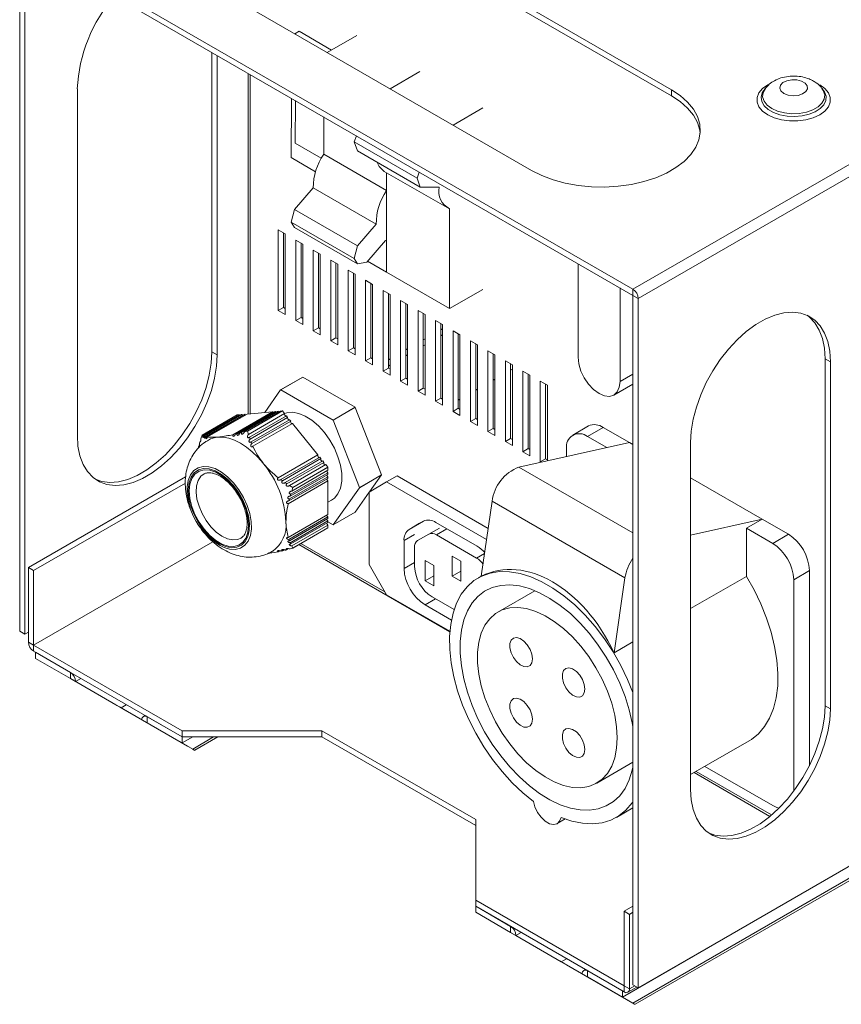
# Model space of a CAD drawing. Header units: millimetres. Extents: x -191 to 546, y -208 to 502.
# Tile 3 of 8: x 103 to 269, y -190 to 9. Entities that reach past the tile are written whole.
import ezdxf

# ---------------------------------------------------------------- set-up
doc = ezdxf.new("R2010")
doc.units = ezdxf.units.MM

msp = doc.modelspace()

# ---------------------------------------------------------------- linework, layer by layer
at = {"color": 7, "linetype": 'Continuous', "lineweight": 15}
for p, q in [((227.11, -45.32), (544.6, 137.96)), ((228.17, -47.16), (545.66, 136.12)), ((234.89, -4.91), (174.08, 30.19)), ((234.89, -6.14), (174.08, 28.97)), ((103.02, -114.54), (103.02, 25.09)), ((104.08, 25.7), (227.11, -45.32)), ((104.08, 24.48), (227.11, -46.55)), ((104.08, -115.15), (104.08, 24.48)), ((145.8, 13.87), (206.61, -21.24)), ((158.71, 6.41), (159.6, 6.93)), ((166.08, 3.12), (159.6, 6.93)), ((171.25, 6.1), (165.25, 2.64)), ((141.91, 2.64), (141.91, -58)), ((142.97, 2.03), (142.97, -58.61)), ((149.25, -1.6), (149.25, -70.57)), ((177.97, -4.71), (183.98, -1.24)), ((228.17, -186.79), (545.66, -3.51)), ((114.68, -74.94), (114.68, -4.71)), ((224.99, -188.63), (542.48, -5.34)), ((234.89, -4.91), (234.89, -6.14)), ((253.64, -4.99), (253.55, -5.1)), ((253.9, -4.65), (253.64, -4.99)), ((265.64, -4.99), (265.38, -4.65)), ((158.02, -6.66), (157.93, -18.65)), ((158.81, -7.12), (158.74, -15.7)), ((190.7, -12.06), (196.71, -8.59)), ((164.53, -10.42), (164.53, -17.99)), ((158.74, -15.7), (164.03, -18.8)), ((170.71, -15.49), (171.14, -14.24)), ((170.71, -15.49), (183.44, -22.83)), ((171.35, -17.3), (170.71, -15.49)), ((184.08, -24.65), (171.35, -17.3)), ((227.11, -189.85), (526.22, -17.18)), ((157.93, -18.65), (162.85, -21.53)), ((177.26, -25.33), (164.53, -17.99)), ((227.55, -190.11), (525.16, -18.3)), ((176.8, -21.44), (189.53, -28.79)), ((177.26, -41.87), (177.26, -21.71)), ((177.26, -21.71), (177.26, -25.33)), ((183.44, -22.83), (183.87, -21.58)), ((183.44, -22.83), (184.08, -24.65)), ((162.43, -24.79), (158.63, -29.16)), ((175.16, -32.14), (162.43, -24.79)), ((187.88, -24.63), (184.08, -24.65)), ((157.98, -31.71), (158.63, -29.16)), ((158.63, -29.16), (171.35, -36.5)), ((189.99, -49.21), (189.99, -29)), ((170.71, -39.06), (157.98, -31.71)), ((157.98, -31.71), (158.61, -32.82)), ((156.76, -34.11), (155.34, -33.29)), ((155.34, -49.63), (155.34, -33.29)), ((158.61, -32.82), (171.34, -40.16)), ((175.16, -32.14), (171.35, -36.5)), ((156.4, -49.01), (156.4, -33.91)), ((156.76, -34.11), (156.76, -50.44)), ((160.29, -36.15), (158.88, -35.34)), ((158.88, -51.67), (158.88, -35.34)), ((173.23, -39.81), (177.04, -35.44)), ((177.26, -35.53), (177.26, -41.87)), ((159.94, -51.05), (159.94, -35.95)), ((160.29, -36.15), (160.29, -52.48)), ((163.83, -38.19), (162.41, -37.38)), ((162.41, -53.71), (162.41, -37.38)), ((171.35, -36.5), (170.71, -39.06)), ((163.47, -53.1), (163.47, -37.99)), ((163.83, -38.19), (163.83, -54.52)), ((167.36, -40.23), (165.95, -39.42)), ((165.95, -55.75), (165.95, -39.42)), ((170.71, -39.06), (171.34, -40.16)), ((171.34, -40.16), (173.23, -39.81)), ((177.26, -41.87), (173.39, -39.63)), ((167.01, -55.14), (167.01, -40.03)), ((167.36, -40.23), (167.36, -56.57)), ((170.9, -42.28), (169.48, -41.46)), ((169.48, -57.79), (169.48, -41.46)), ((177.26, -41.87), (189.99, -49.21)), ((216.01, -40.14), (216.01, -59.09)), ((170.54, -57.18), (170.54, -42.07)), ((170.9, -42.28), (170.9, -58.61)), ((174.43, -44.32), (173.02, -43.5)), ((173.02, -59.83), (173.02, -43.5)), ((174.08, -59.22), (174.08, -44.11)), ((174.43, -44.32), (174.43, -60.65)), ((177.97, -46.36), (176.55, -45.54)), ((176.55, -61.87), (176.55, -45.54)), ((196.71, -45.33), (189.99, -49.21)), ((224.5, -63.99), (224.5, -45.04)), ((227.11, -46.55), (227.11, -45.32)), ((177.62, -61.26), (177.62, -46.15)), ((177.97, -46.36), (177.97, -62.69)), ((181.5, -48.4), (180.09, -47.58)), ((180.09, -63.91), (180.09, -47.58)), ((227.11, -46.55), (228.17, -47.16)), ((227.11, -46.55), (227.11, -186.18)), ((228.17, -47.16), (228.17, -186.79)), ((156.4, -49.01), (155.34, -49.63)), ((155.34, -49.63), (156.76, -50.44)), ((156.4, -49.01), (156.76, -49.22)), ((181.15, -63.3), (181.15, -48.19)), ((181.5, -48.4), (181.5, -64.73)), ((185.04, -50.44), (183.63, -49.62)), ((183.63, -65.95), (183.63, -49.62)), ((159.94, -51.05), (158.88, -51.67)), ((158.88, -51.67), (160.29, -52.48)), ((159.94, -51.05), (160.29, -51.26)), ((184.69, -65.34), (184.69, -50.24)), ((185.04, -50.44), (185.04, -66.77)), ((188.58, -52.48), (187.16, -51.66)), ((187.16, -67.99), (187.16, -51.66)), ((163.47, -53.1), (162.41, -53.71)), ((162.41, -53.71), (163.83, -54.52)), ((163.47, -53.1), (163.83, -53.3)), ((188.22, -67.38), (188.22, -52.28)), ((188.22, -53.51), (188.58, -53.3)), ((188.58, -52.48), (188.58, -68.81)), ((192.11, -54.52), (190.7, -53.71)), ((190.7, -70.04), (190.7, -53.71)), ((167.01, -55.14), (165.95, -55.75)), ((165.95, -55.75), (167.36, -56.57)), ((167.01, -55.14), (167.36, -55.34)), ((184.69, -55.55), (185.04, -55.35)), ((188.22, -54.73), (188.58, -54.53)), ((191.76, -69.42), (191.76, -54.32)), ((192.11, -54.52), (192.11, -70.85)), ((195.65, -56.56), (194.23, -55.75)), ((194.23, -72.08), (194.23, -55.75)), ((170.54, -57.18), (169.48, -57.79)), ((169.48, -57.79), (170.9, -58.61)), ((170.54, -57.18), (170.9, -57.38)), ((181.15, -57.59), (181.5, -57.39)), ((184.69, -56.77), (185.04, -56.57)), ((195.29, -71.46), (195.29, -56.36)), ((195.65, -56.56), (195.65, -72.89)), ((199.18, -58.6), (197.77, -57.79)), ((197.77, -74.12), (197.77, -57.79)), ((142.97, -58.61), (141.91, -58)), ((174.08, -59.22), (173.02, -59.83)), ((174.08, -59.22), (174.43, -59.42)), ((177.62, -59.63), (177.97, -59.43)), ((181.15, -58.82), (181.5, -58.61)), ((198.83, -73.51), (198.83, -58.4)), ((199.18, -58.6), (199.18, -74.93)), ((266, -59.41), (267.06, -60.03)), ((266, -129.64), (266, -59.41)), ((173.02, -59.83), (174.43, -60.65)), ((177.62, -61.26), (176.55, -61.87)), ((177.62, -60.86), (177.97, -60.65)), ((177.62, -61.26), (177.97, -61.46)), ((202.72, -60.64), (201.3, -59.83)), ((201.3, -76.16), (201.3, -59.83)), ((202.36, -75.55), (202.36, -60.44)), ((202.36, -61.68), (202.72, -61.47)), ((202.72, -60.64), (202.72, -76.98)), ((267.06, -130.25), (267.06, -60.03)), ((155.82, -65.68), (160.28, -63.11)), ((155.85, -65.68), (160.3, -63.1)), ((170.89, -69.21), (160.3, -63.1)), ((176.55, -61.87), (177.97, -62.69)), ((181.15, -63.3), (180.09, -63.91)), ((181.15, -63.3), (181.5, -63.5)), ((198.83, -63.72), (199.18, -63.51)), ((206.25, -62.69), (204.84, -61.87)), ((204.84, -78.2), (204.84, -61.87)), ((205.9, -77.59), (205.9, -62.48)), ((206.25, -62.69), (206.25, -79.02)), ((152.6, -70.27), (155.82, -65.68)), ((155.85, -65.68), (166.43, -71.79)), ((180.09, -63.91), (181.5, -64.73)), ((184.69, -65.34), (183.63, -65.95)), ((184.69, -65.34), (185.04, -65.55)), ((195.29, -65.76), (195.65, -65.55)), ((209.79, -64.73), (208.37, -63.91)), ((208.37, -80.24), (208.37, -63.91)), ((209.44, -79.63), (209.44, -64.52)), ((209.79, -64.73), (209.79, -80.05)), ((223.25, -66.73), (227.11, -64.51)), ((183.63, -65.95), (185.04, -66.77)), ((188.22, -67.38), (187.16, -67.99)), ((188.22, -67.38), (188.58, -67.59)), ((191.76, -67.8), (192.11, -67.59)), ((166.43, -71.79), (170.89, -69.21)), ((166.45, -71.82), (170.91, -69.24)), ((176.2, -82.88), (170.91, -69.24)), ((187.16, -67.99), (188.58, -68.81)), ((191.76, -69.42), (190.7, -70.04)), ((191.76, -69.42), (192.11, -69.63)), ((147.01, -70.77), (139.94, -74.85)), ((147.44, -70.73), (140.13, -74.95)), ((147.81, -70.7), (140.31, -75.02)), ((148.05, -70.67), (140.44, -75.07)), ((148.42, -70.64), (140.64, -75.13)), ((148.66, -70.62), (140.78, -75.17)), ((149.03, -70.59), (141.01, -75.22)), ((154.16, -70.13), (146.13, -74.76)), ((154.52, -70.1), (146.64, -74.65)), ((154.77, -70.07), (146.99, -74.57)), ((147.44, -70.73), (147.01, -70.77)), ((155.14, -70.04), (147.52, -74.44)), ((148.05, -70.67), (147.81, -70.7)), ((155.38, -70.02), (147.88, -74.35)), ((148.66, -70.62), (148.42, -70.64)), ((155.75, -69.99), (148.44, -74.21)), ((154.16, -70.13), (149.03, -70.59)), ((156.18, -69.95), (149.11, -74.03)), ((156.2, -69.96), (149.13, -74.05)), ((156.63, -70.5), (149.32, -74.72)), ((157, -70.95), (149.5, -75.28)), ((157.24, -71.26), (149.63, -75.66)), ((157.61, -71.72), (149.83, -76.21)), ((154.77, -70.07), (154.52, -70.1)), ((155.38, -70.02), (155.14, -70.04)), ((156.18, -69.95), (155.75, -69.99)), ((156.63, -70.5), (156.2, -69.96)), ((157.24, -71.26), (157, -70.95)), ((157.86, -72.02), (157.61, -71.72)), ((190.7, -70.04), (192.11, -70.85)), ((195.29, -71.46), (194.23, -72.08)), ((195.29, -71.46), (195.65, -71.67)), ((157.86, -72.02), (149.97, -76.57)), ((158.22, -72.48), (150.2, -77.11)), ((163.35, -78.85), (158.22, -72.48)), ((166.45, -71.82), (171.75, -85.45)), ((194.23, -72.08), (195.65, -72.89)), ((198.83, -73.51), (197.77, -74.12)), ((198.83, -73.51), (199.18, -73.71)), ((218.1, -73), (214.92, -74.84)), ((221.1, -73.3), (217.92, -75.14)), ((226.41, -76.36), (221.1, -73.3)), ((139.93, -74.87), (139.69, -75.58)), ((149.32, -74.72), (149.13, -74.05)), ((149.63, -75.66), (149.5, -75.28)), ((197.77, -74.12), (199.18, -74.93)), ((202.36, -75.55), (201.3, -76.16)), ((202.36, -75.55), (202.72, -75.75)), ((221.81, -77.38), (217.92, -75.14)), ((139.22, -77.16), (139.11, -77.54)), ((139.31, -77.1), (139.22, -77.16)), ((139.5, -76.18), (139.38, -76.57)), ((139.61, -76.11), (139.5, -76.18)), ((149.97, -76.57), (149.83, -76.21)), ((201.3, -76.16), (202.72, -76.98)), ((226.41, -76.36), (204.04, -81.32)), ((205.9, -77.59), (204.84, -78.2)), ((205.9, -77.59), (206.25, -77.79)), ((213.68, -77.59), (213.68, -79.18)), ((227.11, -76.77), (226.41, -76.36)), ((238.78, -76.35), (238.78, -146.58)), ((163.35, -78.85), (155.33, -83.48)), ((163.72, -79.31), (155.83, -83.86)), ((163.96, -79.61), (156.18, -84.1)), ((163.96, -79.61), (163.72, -79.31)), ((204.84, -78.2), (206.25, -79.02)), ((209.44, -79.63), (208.37, -80.24)), ((209.44, -79.63), (209.79, -79.83)), ((164.33, -80.07), (156.71, -84.47)), ((164.57, -80.37), (157.07, -84.7)), ((164.94, -80.83), (157.63, -85.05)), ((165.37, -81.36), (158.3, -85.45)), ((165.38, -81.4), (158.31, -85.48)), ((164.57, -80.37), (164.33, -80.07)), ((165.37, -81.36), (164.94, -80.83)), ((165.38, -81.97), (165.38, -81.4)), ((208.37, -80.24), (208.52, -80.33)), ((104.78, -101.68), (136.6, -83.31)), ((165.38, -83.6), (157.5, -88.16)), ((165.38, -83.28), (157.6, -87.77)), ((165.38, -82.79), (157.77, -87.19)), ((165.38, -82.46), (157.88, -86.79)), ((165.38, -81.97), (158.07, -86.19)), ((165.38, -82.79), (165.38, -82.46)), ((165.38, -83.6), (165.38, -83.28)), ((171.75, -85.45), (176.2, -82.88)), ((171.75, -85.49), (176.2, -82.91)), ((173.81, -86.32), (176.2, -82.91)), ((179.38, -83.1), (177.26, -84.33)), ((197.83, -93.75), (179.38, -83.1)), ((253.28, -91.87), (238.78, -83.5)), ((105.84, -102.29), (136.54, -84.57)), ((156.18, -84.1), (155.83, -83.86)), ((157.07, -84.7), (156.71, -84.47)), ((165.38, -84.09), (157.36, -88.73)), ((158.3, -85.45), (157.63, -85.05)), ((158.07, -86.19), (158.31, -85.48)), ((165.38, -90.93), (165.38, -84.09)), ((171.75, -85.49), (166.45, -93.01)), ((177.26, -84.33), (173.73, -86.37)), ((197.5, -96.01), (177.26, -84.33)), ((157.77, -87.19), (157.88, -86.79)), ((170.91, -90.44), (173.73, -86.43)), ((173.73, -86.37), (173.73, -101.07)), ((157.5, -88.16), (157.6, -87.77)), ((165.38, -88.44), (166.14, -88.01)), ((198.62, -88.25), (196.43, -103.41)), ((225.49, -103.77), (198.62, -88.25)), ((165.38, -90.93), (157.36, -95.56)), ((165.38, -91.42), (157.5, -95.97)), ((165.38, -91.74), (165.38, -91.42)), ((166.45, -93.01), (170.91, -90.44)), ((165.38, -91.74), (157.6, -96.24)), ((165.38, -92.23), (157.77, -96.63)), ((165.38, -92.56), (157.88, -96.89)), ((165.38, -93.05), (158.07, -97.27)), ((165.37, -93.64), (158.3, -97.72)), ((165.38, -93.62), (158.31, -97.7)), ((165.38, -92.56), (165.38, -92.23)), ((166.43, -93.02), (165.38, -92.41)), ((165.38, -93.62), (165.38, -93.05)), ((184.71, -92.27), (181.83, -93.93)), ((185.83, -94.89), (187.95, -93.67)), ((195.6, -97.36), (187.21, -92.52)), ((253.28, -91.87), (238.78, -95.09)), ((253.28, -91.87), (250.09, -93.71)), ((258.58, -94.93), (253.28, -91.87)), ((147.78, -95.72), (147.96, -95.6)), ((185.83, -94.89), (183.54, -96.21)), ((195.47, -99.74), (187.33, -95.04)), ((250.09, -93.71), (250.09, -103.45)), ((255.4, -96.77), (250.09, -93.71)), ((255.4, -96.77), (258.58, -94.93)), ((105.84, -117.39), (142.13, -96.45)), ((157.6, -96.24), (157.5, -95.97)), ((157.88, -96.89), (157.77, -96.63)), ((158.31, -97.7), (158.07, -97.27)), ((159.49, -97.03), (190.06, -114.68)), ((180.8, -96.22), (180.8, -101.88)), ((182.92, -97.59), (182.92, -101.47)), ((153.21, -98.82), (155.33, -98.45)), ((155.64, -98.27), (155.33, -98.45)), ((156.52, -98.06), (156.18, -98.26)), ((157.44, -97.83), (157.07, -98.04)), ((192.29, -100.35), (190.52, -99.33)), ((190.52, -99.33), (190.52, -103.41)), ((104.78, -101.68), (105.84, -102.29)), ((104.78, -116.78), (104.78, -101.68)), ((173.73, -101.07), (177.26, -107.19)), ((186.81, -101.27), (185.04, -100.25)), ((185.04, -100.25), (185.04, -104.33)), ((186.81, -105.35), (186.81, -101.27)), ((192.29, -104.43), (192.29, -100.35)), ((105.84, -117.39), (105.84, -102.29)), ((186.81, -103.31), (185.04, -104.33)), ((192.29, -102.39), (190.52, -103.41)), ((190.52, -103.41), (192.29, -104.43)), ((196.43, -103.38), (195.79, -103.75)), ((250.09, -103.45), (238.78, -109.98)), ((262.82, -102.28), (259.64, -104.12)), ((262.82, -141.79), (262.82, -102.28)), ((185.04, -104.33), (186.81, -105.35)), ((225.49, -103.77), (223.3, -118.92)), ((259.64, -146.95), (259.64, -104.12)), ((177.26, -107.19), (190.07, -114.58)), ((186.45, -107.6), (190.92, -110.18)), ((207.29, -106.35), (199.79, -110.68)), ((185.04, -109.23), (190.37, -112.31)), ((104.08, -115.15), (103.02, -114.54)), ((104.08, -115.15), (104.78, -114.74)), ((105.84, -117.39), (104.78, -116.78)), ((135.9, -134.74), (105.84, -117.39)), ((105.84, -117.39), (105.84, -118.62)), ((227.11, -116.72), (223.3, -118.92)), ((135.9, -135.97), (105.84, -118.62)), ((106.2, -118.82), (113.27, -122.91)), ((106.2, -120.05), (106.2, -118.82)), ((106.2, -120.05), (113.27, -124.13)), ((113.27, -124.13), (113.27, -122.91)), ((113.27, -124.13), (122.46, -129.44)), ((113.27, -124.13), (114.33, -124.74)), ((123.52, -130.05), (114.33, -124.74)), ((123.52, -130.05), (124.58, -129.44)), ((136.96, -137.81), (123.52, -130.05)), ((138.02, -138.42), (124.58, -130.66)), ((266, -129.64), (267.06, -130.25)), ((128.82, -133.11), (127.76, -132.5)), ((127.76, -132.5), (136.96, -137.81)), ((128.39, -131.63), (128.07, -131.81)), ((128.82, -131.89), (135.9, -135.97)), ((128.82, -133.11), (128.82, -131.89)), ((128.82, -133.11), (135.9, -137.19)), ((128.82, -133.11), (138.02, -138.42)), ((164.18, -134.74), (135.9, -134.74)), ((135.9, -134.74), (135.9, -135.97)), ((195.29, -152.7), (164.18, -134.74)), ((164.18, -134.74), (164.18, -135.97)), ((135.9, -135.97), (135.9, -137.19)), ((135.9, -137.19), (138.02, -135.97)), ((164.18, -135.97), (135.9, -135.97)), ((138.46, -138.67), (143.14, -135.97)), ((195.29, -153.93), (164.18, -135.97)), ((238.78, -143.6), (250.66, -136.74)), ((219.79, -145.32), (227.11, -141.1)), ((239.47, -143.2), (254.82, -152.06)), ((241.68, -141.93), (255.4, -149.85)), ((223.79, -152.25), (227.11, -150.33)), ((195.29, -169.03), (195.29, -152.7)), ((211.79, -153.51), (213.42, -152.57)), ((225.35, -186.38), (195.29, -169.03)), ((195.29, -169.03), (195.29, -170.26)), ((195.29, -171.48), (195.29, -170.26)), ((195.29, -170.26), (202.36, -174.34)), ((225.35, -187.61), (195.29, -170.26)), ((225.35, -171.28), (227.11, -170.25)), ((225.35, -171.28), (226.41, -171.89)), ((225.35, -171.28), (225.35, -186.38)), ((195.29, -171.48), (202.36, -175.56)), ((226.41, -171.89), (227.11, -171.48)), ((226.41, -171.89), (226.41, -186.99)), ((202.36, -175.56), (202.36, -174.34)), ((202.36, -175.56), (211.56, -180.87)), ((202.36, -175.56), (203.42, -176.18)), ((212.62, -181.49), (203.42, -176.18)), ((212.62, -181.49), (213.68, -180.87)), ((226.05, -189.24), (212.62, -181.49)), ((227.11, -189.85), (213.68, -182.1)), ((217.48, -183.07), (217.17, -183.25)), ((217.92, -183.32), (224.99, -187.4)), ((217.92, -184.54), (217.92, -183.32)), ((217.92, -184.54), (216.86, -183.93)), ((216.86, -183.93), (226.05, -189.24)), ((217.92, -184.54), (224.99, -188.63)), ((217.92, -184.54), (227.11, -189.85)), ((224.99, -187.4), (224.99, -188.63)), ((225.35, -186.38), (226.41, -186.99)), ((225.35, -186.38), (225.35, -187.61)), ((226.09, -187.68), (227.91, -186.64)), ((228.17, -186.79), (227.11, -186.18))]:
    msp.add_line(p, q, dxfattribs=at)
at = {"color": 8, "linetype": 'Continuous', "lineweight": 15}
for p, q in [((149.68, -1.85), (149.68, -70.53)), ((224.5, -63.99), (227.11, -62.48)), ((227.11, -94.64), (204.04, -81.32)), ((181.83, -93.93), (183.95, -92.71)), ((182.92, -95), (180.8, -96.22)), ((189.45, -93.81), (187.33, -95.04)), ((159.93, -96.78), (176.91, -106.58)), ((195.47, -99.74), (197.09, -98.81)), ((182.92, -100.66), (180.8, -101.88)), ((187.16, -108.01), (185.04, -109.23)), ((114.33, -124.74), (115.39, -124.13)), ((138.02, -138.42), (142.26, -135.97)), ((239.91, -142.95), (255.18, -151.76)), ((203.42, -176.18), (204.49, -175.56)), ((226.41, -186.99), (227.47, -186.38))]:
    msp.add_line(p, q, dxfattribs=at)
at = {"color": 8, "linetype": 'Continuous', "lineweight": 15, "flags": 128}
for points in [[(254.65, -3.76), (254.38, -3.91), (253.34, -4.67), (252.61, -5.53), (252.24, -6.47), (252.24, -7.43), (252.61, -8.37), (253.34, -9.24), (254.38, -9.99), (255.68, -10.59), (257.18, -11.01), (258.81, -11.22), (260.47, -11.22), (262.1, -11.01), (263.6, -10.59), (264.9, -9.99), (265.94, -9.24), (266.67, -8.37), (267.04, -7.43), (267.04, -6.47), (266.67, -5.53), (265.94, -4.67), (264.9, -3.91), (264.9, -3.91)], [(253.55, -5.1), (253.29, -5.56), (253.07, -6.43), (253.2, -7.31), (253.68, -8.15), (254.48, -8.9), (255.56, -9.52), (256.86, -9.99), (258.31, -10.26), (259.83, -10.34), (261.34, -10.21), (262.76, -9.89), (264.01, -9.38), (265.03, -8.72), (265.75, -7.95), (266.15, -7.09), (266.19, -6.21), (265.88, -5.35), (265.64, -4.99)], [(265.37, -4.64), (265.64, -5.06), (265.92, -5.92), (265.83, -6.79), (265.37, -7.63), (264.59, -8.38), (263.52, -8.99), (262.22, -9.45), (260.77, -9.71), (259.26, -9.76), (257.77, -9.6), (256.39, -9.24), (255.19, -8.7), (254.26, -8.01), (253.64, -7.22), (253.36, -6.36), (253.45, -5.48), (253.91, -4.65), (253.92, -4.62)], [(136.91, -86.61), (136.89, -85.34), (137.1, -84.01), (137.55, -82.89), (138.22, -82.02), (139.1, -81.45), (140.13, -81.19)], [(140.13, -81.19), (141.3, -81.25), (142.54, -81.64), (143.82, -82.32), (145.08, -83.29), (146.28, -84.5), (147.36, -85.91), (148.3, -87.46), (149.04, -89.09), (149.57, -90.73), (149.86, -92.34), (149.9, -93.84), (149.69, -95.17), (149.24, -96.3), (148.57, -97.16), (147.69, -97.73), (146.65, -97.99), (145.49, -97.93), (144.38, -97.6)], [(140.34, -82.7), (139.69, -83.19), (139.14, -84.03), (138.81, -85.11), (138.73, -86.39), (138.89, -87.79), (139.3, -89.26), (139.92, -90.74), (140.74, -92.14), (141.71, -93.4), (142.79, -94.47), (143.93, -95.29), (145.07, -95.83), (146.17, -96.06), (147.16, -95.97), (147.78, -95.72)]]:
    msp.add_lwpolyline(points, dxfattribs=at)
at = {"color": 7, "linetype": 'Continuous', "lineweight": 15, "flags": 128}
for points in [[(257.64, -5.66), (258.5, -5.99), (259.51, -6.13), (260.54, -6.05), (261.44, -5.76), (262.11, -5.3), (262.44, -4.73), (262.39, -4.13), (261.97, -3.58), (261.24, -3.16), (260.29, -2.92), (259.25, -2.89), (258.27, -3.08), (257.47, -3.46), (256.96, -3.98), (256.82, -4.58), (257.06, -5.16), (257.64, -5.66)], [(206.61, -21.24), (208.66, -22.28), (210.95, -23.14), (213.41, -23.82), (216.01, -24.29), (218.7, -24.56), (221.43, -24.61), (224.15, -24.45), (226.8, -24.08), (229.34, -23.5), (231.72, -22.73), (233.89, -21.78), (235.82, -20.66), (237.47, -19.41), (238.81, -18.03), (239.81, -16.57), (240.46, -15.04), (240.74, -13.47), (240.64, -11.9), (240.18, -10.34), (239.35, -8.84), (238.18, -7.42), (236.68, -6.1), (234.89, -4.91)], [(240.72, -13.69), (240.64, -13.12), (240.18, -11.57), (239.35, -10.06), (238.18, -8.64), (236.68, -7.32), (234.89, -6.14)], [(267.06, -60.03), (266.93, -57.88), (266.54, -55.92), (265.89, -54.19), (265.01, -52.73), (263.89, -51.55), (262.57, -50.68), (261.08, -50.14), (259.43, -49.93), (257.66, -50.07), (255.8, -50.54), (253.89, -51.34), (251.96, -52.45), (250.04, -53.86), (248.19, -55.54), (246.42, -57.45), (244.77, -59.56), (243.27, -61.83), (241.95, -64.22), (240.84, -66.68), (239.95, -69.17), (239.3, -71.64), (238.91, -74.05), (238.78, -76.35)], [(266, -59.41), (265.87, -57.27), (265.48, -55.31), (264.83, -53.58), (263.94, -52.12), (262.83, -50.94), (262.38, -50.59)], [(142.97, -58.61), (142.84, -60.91), (142.44, -63.32), (141.8, -65.79), (140.91, -68.28), (139.8, -70.75), (138.48, -73.13), (136.98, -75.41), (135.33, -77.52), (133.56, -79.43), (131.7, -81.1), (129.79, -82.51), (127.86, -83.62), (125.95, -84.42), (124.09, -84.89), (122.32, -85.03), (120.67, -84.82), (119.17, -84.28), (117.85, -83.41), (116.74, -82.23), (115.85, -80.77), (115.21, -79.04), (114.81, -77.08), (114.68, -74.94)], [(141.91, -58), (141.77, -60.3), (141.38, -62.7), (140.74, -65.18), (139.85, -67.67), (138.73, -70.13), (137.42, -72.52), (135.92, -74.79), (134.27, -76.9), (132.5, -78.81), (130.64, -80.49), (128.73, -81.9), (126.8, -83.01), (124.89, -83.81), (123.03, -84.28), (121.26, -84.42), (119.61, -84.21), (118.31, -83.76)], [(216.01, -59.09), (216.16, -60.44), (216.58, -61.87), (217.25, -63.27), (218.13, -64.56), (219.16, -65.64), (220.25, -66.44), (221.35, -66.9), (222.38, -67), (223.25, -66.73), (223.93, -66.11), (224.35, -65.17), (224.5, -63.99)], [(147.52, -70.86), (147.49, -70.83), (147.44, -70.73)], [(148.13, -70.81), (148.11, -70.78), (148.05, -70.67)], [(148.74, -70.75), (148.72, -70.72), (148.66, -70.62)], [(154.23, -70.26), (154.21, -70.23), (154.16, -70.13)], [(154.85, -70.21), (154.82, -70.18), (154.77, -70.07)], [(155.46, -70.15), (155.43, -70.12), (155.38, -70.02)], [(166.14, -88.01), (166.7, -87.6), (167.42, -86.72), (167.92, -85.56), (168.18, -84.19), (168.18, -82.63), (167.92, -80.96), (167.42, -79.23), (166.7, -77.51), (165.77, -75.85), (164.68, -74.32), (163.45, -72.97), (162.15, -71.84), (160.8, -71), (159.47, -70.45), (158.2, -70.22), (157.04, -70.33), (156.61, -70.46)], [(156.92, -71), (156.87, -70.99), (156.79, -70.95), (156.71, -70.88), (156.65, -70.78), (156.61, -70.67), (156.61, -70.57), (156.63, -70.5)], [(157.53, -71.76), (157.48, -71.76), (157.4, -71.71), (157.32, -71.64), (157.26, -71.54), (157.22, -71.43), (157.22, -71.33), (157.24, -71.26)], [(158.15, -72.52), (158.1, -72.52), (158.01, -72.48), (157.93, -72.4), (157.87, -72.3), (157.84, -72.19), (157.83, -72.1), (157.86, -72.02)], [(152.3, -80.56), (151.22, -79.33), (150.08, -78.22), (148.9, -77.27), (147.7, -76.49), (146.5, -75.89), (145.33, -75.48), (144.19, -75.26), (143.11, -75.26)], [(163.64, -79.35), (163.59, -79.35), (163.5, -79.31), (163.43, -79.23), (163.36, -79.13), (163.33, -79.02), (163.32, -78.93), (163.35, -78.85)], [(164.25, -80.11), (164.2, -80.11), (164.12, -80.07), (164.04, -79.99), (163.98, -79.89), (163.94, -79.79), (163.93, -79.69), (163.96, -79.61)], [(140.22, -81.64), (139.2, -81.9), (138.35, -82.47), (137.7, -83.34), (137.29, -84.47), (137.12, -85.81), (137.2, -87.31), (137.54, -88.9), (138.11, -90.52), (138.9, -92.1), (139.86, -93.59), (140.97, -94.91), (142.17, -96.01), (143.43, -96.86), (144.67, -97.41), (145.86, -97.64), (146.95, -97.54), (147.89, -97.12), (148.64, -96.39), (149.18, -95.39), (149.47, -94.15), (149.51, -92.72), (149.3, -91.17), (148.84, -89.56), (148.16, -87.95), (147.28, -86.41), (146.24, -85), (145.08, -83.78), (143.84, -82.8), (142.59, -82.1), (141.36, -81.7), (140.22, -81.64)], [(164.86, -80.88), (164.81, -80.87), (164.73, -80.83), (164.65, -80.75), (164.59, -80.66), (164.55, -80.55), (164.55, -80.45), (164.57, -80.37)], [(140.32, -81.89), (141.46, -81.96), (142.69, -82.37), (143.95, -83.09), (145.18, -84.1), (146.33, -85.36), (147.34, -86.8), (148.18, -88.36), (148.81, -89.98), (149.2, -91.58), (149.33, -93.1), (149.2, -94.47), (148.81, -95.63), (148.18, -96.52), (147.34, -97.11), (146.33, -97.38), (145.18, -97.31), (143.95, -96.9), (142.69, -96.17), (141.46, -95.16), (140.32, -93.91), (139.3, -92.47), (138.46, -90.91), (137.83, -89.29), (137.44, -87.68), (137.31, -86.16), (137.44, -84.8), (137.83, -83.64), (138.46, -82.75), (139.3, -82.15), (140.32, -81.89)], [(227.11, -126.94), (226.04, -124.32), (224.65, -121.48), (223.08, -118.73), (221.34, -116.1), (219.45, -113.62), (217.43, -111.32), (215.32, -109.24), (213.14, -107.4), (210.91, -105.82), (208.67, -104.53), (206.44, -103.54), (204.26, -102.86), (202.15, -102.5), (200.13, -102.47), (198.24, -102.77), (196.5, -103.38), (194.92, -104.32), (193.54, -105.56), (192.37, -107.08), (191.42, -108.88), (190.7, -110.91), (190.23, -113.17), (190.01, -115.62), (190.04, -118.23), (190.32, -120.96), (190.86, -123.78), (191.64, -126.65), (192.65, -129.55), (193.87, -132.42), (195.31, -135.23), (196.93, -137.96), (198.71, -140.55), (200.63, -142.99), (202.68, -145.23), (204.81, -147.26), (207.01, -149.03), (207.01, -149.03)], [(250.66, -136.74), (251.1, -136.47), (252.53, -135.32), (253.76, -133.88), (254.78, -132.17), (255.56, -130.21), (256.1, -128.03), (256.4, -125.64), (256.45, -123.1), (256.24, -120.41), (255.79, -117.63), (255.09, -114.78), (254.16, -111.9), (253.01, -109.03), (251.64, -106.2), (250.09, -103.45)], [(227.11, -133.94), (226.97, -133.13), (226.36, -130.46), (225.52, -127.76), (224.45, -125.06), (223.18, -122.41), (221.72, -119.83), (220.09, -117.37), (218.32, -115.05), (216.43, -112.92), (214.45, -111), (212.4, -109.32), (210.31, -107.9), (208.22, -106.76), (206.15, -105.92), (204.13, -105.4), (202.19, -105.18), (200.35, -105.29), (198.65, -105.72), (197.1, -106.46), (195.74, -107.5), (194.57, -108.83), (193.61, -110.43), (192.88, -112.28), (192.39, -114.35), (192.14, -116.61), (192.14, -119.02), (192.39, -121.57), (192.88, -124.2), (193.61, -126.89), (194.57, -129.6), (195.74, -132.28), (197.1, -134.9), (198.65, -137.42), (200.35, -139.82), (202.19, -142.04), (204.13, -144.07), (206.15, -145.88), (208.22, -147.43), (210.31, -148.71), (212.4, -149.7), (214.45, -150.38), (216.43, -150.76), (218.32, -150.81), (220.09, -150.54), (221.72, -149.95), (223.18, -149.06), (224.45, -147.87), (225.52, -146.4), (226.36, -144.68), (226.97, -142.72), (227.11, -142.07)], [(223.93, -136.17), (223.8, -133.92), (223.43, -131.56), (222.81, -129.14), (221.96, -126.7), (220.89, -124.29), (219.62, -121.94), (218.18, -119.7), (216.59, -117.61), (214.87, -115.7), (213.07, -114.01), (211.2, -112.57), (209.32, -111.41), (207.44, -110.54), (205.6, -109.99), (203.84, -109.75), (202.18, -109.84), (200.66, -110.26), (199.3, -110.99), (198.13, -112.03), (197.17, -113.35), (196.43, -114.93), (195.93, -116.75), (195.68, -118.77), (195.68, -120.95), (195.93, -123.26), (196.43, -125.65), (197.17, -128.08), (198.13, -130.51), (199.3, -132.9), (200.66, -135.2), (202.18, -137.37), (203.84, -139.38), (205.6, -141.18), (207.44, -142.75), (209.32, -144.05), (211.2, -145.07), (213.07, -145.78), (214.87, -146.18), (216.59, -146.25), (218.18, -145.99), (219.62, -145.42), (220.89, -144.53), (221.96, -143.35), (222.81, -141.89), (223.43, -140.19), (223.8, -138.27), (223.93, -136.17)], [(206.78, -120.14), (206.66, -119.21), (206.3, -118.23), (205.74, -117.32), (205.05, -116.57), (204.3, -116.06), (203.56, -115.85), (202.93, -115.97), (202.46, -116.39), (202.22, -117.07), (202.22, -117.95), (202.46, -118.91), (202.93, -119.87), (203.56, -120.71), (204.3, -121.35), (205.05, -121.72), (205.74, -121.76), (206.3, -121.49), (206.66, -120.93), (206.78, -120.14)], [(217.39, -126.27), (217.27, -125.33), (216.91, -124.36), (216.35, -123.44), (215.66, -122.69), (214.9, -122.19), (214.17, -121.98), (213.54, -122.09), (213.07, -122.51), (212.83, -123.19), (212.83, -124.07), (213.07, -125.04), (213.54, -125.99), (214.17, -126.84), (214.9, -127.48), (215.66, -127.84), (216.35, -127.89), (216.91, -127.62), (217.27, -127.06), (217.39, -126.27)], [(206.78, -132.39), (206.66, -131.46), (206.3, -130.48), (205.74, -129.57), (205.05, -128.82), (204.3, -128.31), (203.56, -128.1), (202.93, -128.21), (202.46, -128.64), (202.22, -129.32), (202.22, -130.19), (202.46, -131.16), (202.93, -132.12), (203.56, -132.96), (204.3, -133.6), (205.05, -133.96), (205.74, -134.01), (206.3, -133.74), (206.66, -133.18), (206.78, -132.39)], [(238.78, -146.58), (238.91, -148.72), (239.3, -150.68), (239.95, -152.41), (240.84, -153.87), (241.95, -155.05), (243.27, -155.92), (244.77, -156.46), (246.42, -156.67), (248.19, -156.53), (250.04, -156.06), (251.96, -155.26), (253.89, -154.15), (255.8, -152.74), (257.66, -151.07), (259.43, -149.16), (261.08, -147.05), (262.57, -144.77), (263.89, -142.38), (265.01, -139.92), (265.89, -137.43), (266.54, -134.96), (266.93, -132.55), (267.06, -130.25)], [(242.41, -155.4), (243.71, -155.85), (245.36, -156.06), (247.13, -155.92), (248.98, -155.45), (250.9, -154.65), (252.83, -153.54), (254.74, -152.13), (256.6, -150.45), (258.37, -148.54), (260.02, -146.43), (261.51, -144.16), (262.83, -141.77), (263.94, -139.31), (264.83, -136.82), (265.48, -134.34), (265.87, -131.94), (266, -129.64)], [(217.39, -138.52), (217.27, -137.58), (216.91, -136.61), (216.35, -135.69), (215.66, -134.94), (214.9, -134.43), (214.17, -134.23), (213.54, -134.34), (213.07, -134.76), (212.83, -135.44), (212.83, -136.32), (213.07, -137.28), (213.54, -138.24), (214.17, -139.09), (214.9, -139.72), (215.66, -140.09), (216.35, -140.14), (216.91, -139.87), (217.27, -139.3), (217.39, -138.52)], [(207.01, -149.03), (207.29, -150.15), (207.82, -151.25), (208.53, -152.24), (209.35, -153.03), (210.22, -153.53), (211.05, -153.7), (211.76, -153.53), (212.28, -153.03), (212.57, -152.25)], [(212.57, -152.25), (214.77, -153.01), (216.9, -153.45), (218.94, -153.56), (220.87, -153.35), (222.65, -152.81), (224.27, -151.95), (225.7, -150.79), (226.93, -149.34), (227.11, -149.07)], [(255.4, -149.85), (256.22, -150.23), (256.69, -150.36)]]:
    msp.add_lwpolyline(points, dxfattribs=at)
at = {"color": 7, "linetype": 'Continuous', "lineweight": 15}
for centre, radius, start, end in [((145.52, -6.18), 30.88, 139.1224, 177.2807), ((173.95, -24.63), 11.52, 144.8044, 180.8016), ((178.46, -18.74), 3.17, 196.7193, 238.423), ((186.68, -31.98), 11.52, 144.8044, 180.8016), ((191.78, -25.44), 3.98, 168.1882, 243.2409), ((178.16, -32.96), 2.73, 245.7684, 250.8611), ((225.87, -47.27), 2.31, 2.6053, 57.3947), ((160.93, -70.28), 7.2, 95.0109, 95.1994), ((156.48, -72.85), 7.2, 95.0109, 95.1994), ((151.56, -84.78), 24.82, 38.7528, 38.8398), ((147.72, -84.63), 16.95, 59.9495, 60.0558), ((147.1, -87.35), 24.82, 38.7528, 38.8398), ((219.34, -75.75), 3.02, 54.3824, 114.3071), ((147.33, -80.06), 9.04, 144.8255, 144.9757), ((143.46, -79.78), 4.53, 94.466, 119.9307), ((140.65, -88.72), 16.95, 59.9495, 60.0558), ((216.26, -77.17), 2.62, 50.7967, 189.214), ((136.96, -93.33), 19.95, 2.6393, 39.7721), ((139.52, -91.42), 27.74, 21.1663, 21.2441), ((207.12, -89.32), 8.57, 111.0716, 172.8724), ((165.62, -82.08), 0.446, 181.6017, 238.393), ((165.62, -82.9), 0.446, 181.6017, 238.393), ((165.62, -83.71), 0.446, 181.6022, 238.3924), ((164.47, -82.9), 11.73, 359.9232, 0.0768), ((132.44, -95.5), 27.74, 21.1663, 21.2441), ((160.01, -85.47), 11.73, 359.9232, 0.0768), ((150.44, -85.45), 13.58, 184.914, 243.5348), ((165.62, -91.04), 0.446, 181.6017, 238.393), ((150.36, -93.04), 6.57, 305.8596, 5.4691), ((165.62, -91.85), 0.446, 181.602, 238.3931), ((165.62, -92.67), 0.446, 181.6019, 238.3928), ((159.3, -89.36), 7.43, 324.8135, 324.9962), ((166.01, -88.14), 4.9, 274.974, 275.251), ((185.75, -94.56), 2.51, 54.3819, 114.314), ((183.3, -95.98), 2.52, 125.6982, 185.6202), ((186.45, -96.27), 1.51, 54.382, 114.3139), ((253.61, -102.7), 9.22, 2.6054, 57.3946), ((184.42, -97.44), 1.51, 125.6979, 185.6205), ((192.33, -102.8), 6.35, 41.0141, 59.0204), ((250.43, -104.54), 9.22, 2.6054, 57.3946), ((152.23, -93.44), 7.43, 324.8135, 324.9962), ((190.59, -101.12), 7.68, 182.6054, 237.3946), ((193.34, -103.23), 4.09, 32.9874, 58.5959), ((235.01, -105.34), 9.65, 144.9511, 170.626), ((190.01, -101.46), 9.22, 182.6055, 237.3945), ((107.09, -116.68), 2.31, 182.6057, 237.3945), ((112.03, -124.85), 2.31, 2.6054, 57.3946), ((128.41, -132.39), 0.655, 50.7966, 189.2143), ((201.12, -176.28), 2.31, 2.6053, 57.3946), ((217.51, -183.83), 0.655, 50.7965, 189.2142), ((225.76, -187.1), 0.655, 230.7967, 9.2136)]:
    msp.add_arc(centre, radius, start, end, dxfattribs=at)
for centre, major_axis, ratio, start_param, end_param in [((207.21, -129.49), (-9.22, 26.74), 0.669072, 4.881143, 6.372775), ((123.52, -130.05), (1.5, -0.87), 0.00007, 3.927031, 5.497828), ((136.96, -137.81), (1.5, -0.87), 0.00007, 5.497828, 7.068624), ((212.62, -181.49), (1.5, -0.87), 0.00007, 3.927031, 5.497828), ((226.05, -189.24), (1.5, -0.87), 0.00007, 5.497828, 7.068624)]:
    msp.add_ellipse(centre, major_axis=major_axis, ratio=ratio, start_param=start_param, end_param=end_param, dxfattribs=at)
for points, knots in [([(263.64, -3.15), (263.35, -3), (262.66, -2.64), (261.44, -2.29), (260, -2.1), (258.51, -2.17), (257.07, -2.48), (255.78, -3.03), (254.72, -3.72), (254.2, -4.33), (253.95, -4.6)], [0, 0, 0, 0, 0.0928502, 0.2233822, 0.3576767, 0.4948591, 0.6368152, 0.7685019, 0.8935884, 1, 1, 1, 1]), ([(265.34, -4.64), (265.29, -4.56), (265.02, -4.16), (264.43, -3.66), (263.87, -3.3), (263.64, -3.15)], [0, 0, 0, 0, 0.12699, 0.636026, 1, 1, 1, 1]), ([(139.69, -75.58), (139.69, -75.62), (139.69, -75.7), (139.67, -75.86), (139.65, -76), (139.62, -76.1), (139.59, -76.18), (139.56, -76.23), (139.54, -76.26), (139.52, -76.26), (139.51, -76.23), (139.5, -76.19), (139.5, -76.18)], [0, 0, 0, 0, 0.162977, 0.328235, 0.452216, 0.542081, 0.612893, 0.684102, 0.746818, 0.811717, 0.912261, 1, 1, 1, 1]), ([(140.13, -74.95), (140.1, -74.93), (140.03, -74.9), (139.97, -74.87), (139.94, -74.85)], [0, 0, 0, 0, 0.454427, 1, 1, 1, 1]), ([(140.31, -75.02), (140.3, -75.07), (140.28, -75.15), (140.24, -75.26), (140.2, -75.32), (140.17, -75.36), (140.15, -75.38), (140.12, -75.37), (140.1, -75.32), (140.09, -75.22), (140.1, -75.09), (140.12, -74.99), (140.13, -74.95)], [0, 0, 0, 0, 0.132675, 0.21667, 0.285999, 0.355666, 0.417967, 0.483829, 0.587519, 0.731689, 0.879847, 1, 1, 1, 1]), ([(140.44, -75.07), (140.42, -75.06), (140.37, -75.05), (140.33, -75.03), (140.31, -75.02)], [0, 0, 0, 0, 0.444849, 1, 1, 1, 1]), ([(140.64, -75.13), (140.63, -75.18), (140.6, -75.26), (140.56, -75.37), (140.52, -75.44), (140.49, -75.48), (140.46, -75.49), (140.43, -75.48), (140.41, -75.44), (140.4, -75.34), (140.41, -75.21), (140.43, -75.12), (140.44, -75.07)], [0, 0, 0, 0, 0.13245, 0.222026, 0.294224, 0.366867, 0.429851, 0.494269, 0.593234, 0.731362, 0.873688, 1, 1, 1, 1]), ([(140.78, -75.17), (140.76, -75.17), (140.72, -75.15), (140.67, -75.14), (140.64, -75.13)], [0, 0, 0, 0, 0.362253, 1, 1, 1, 1]), ([(141.01, -75.22), (141, -75.27), (140.97, -75.35), (140.93, -75.46), (140.89, -75.53), (140.85, -75.57), (140.81, -75.59), (140.78, -75.58), (140.76, -75.54), (140.74, -75.45), (140.75, -75.32), (140.77, -75.21), (140.78, -75.17)], [0, 0, 0, 0, 0.132268, 0.228313, 0.303834, 0.367857, 0.431991, 0.494465, 0.584458, 0.709779, 0.875483, 1, 1, 1, 1]), ([(143.11, -75.26), (142.48, -75.29), (141.68, -75.32), (141.13, -75.24), (141.01, -75.22)], [0, 0, 0, 0, 0.778321, 1, 1, 1, 1]), ([(146.13, -74.76), (145.22, -74.94), (144.13, -75.16), (143.25, -75.24), (143.11, -75.26)], [0, 0, 0, 0, 0.841875, 1, 1, 1, 1]), ([(146.64, -74.65), (146.62, -74.71), (146.58, -74.83), (146.48, -74.97), (146.38, -75.06), (146.3, -75.09), (146.23, -75.1), (146.18, -75.08), (146.14, -75.03), (146.12, -74.95), (146.11, -74.86), (146.13, -74.79), (146.13, -74.76)], [0, 0, 0, 0, 0.170568, 0.342583, 0.447145, 0.527782, 0.593804, 0.660036, 0.722043, 0.806796, 0.923849, 1, 1, 1, 1]), ([(146.99, -74.57), (146.91, -74.58), (146.8, -74.61), (146.68, -74.64), (146.64, -74.65)], [0, 0, 0, 0, 0.637747, 1, 1, 1, 1]), ([(147.52, -74.44), (147.5, -74.5), (147.46, -74.62), (147.36, -74.76), (147.25, -74.85), (147.17, -74.89), (147.1, -74.9), (147.04, -74.88), (147, -74.83), (146.97, -74.75), (146.97, -74.66), (146.98, -74.59), (146.99, -74.57)], [0, 0, 0, 0, 0.1672345, 0.3363334, 0.4503973, 0.5355753, 0.6038204, 0.6723707, 0.7345214, 0.8155862, 0.9264211, 1, 1, 1, 1]), ([(147.88, -74.35), (147.81, -74.36), (147.69, -74.4), (147.57, -74.42), (147.52, -74.44)], [0, 0, 0, 0, 0.555151, 1, 1, 1, 1]), ([(148.44, -74.21), (148.42, -74.26), (148.38, -74.38), (148.28, -74.53), (148.17, -74.62), (148.08, -74.66), (148.01, -74.67), (147.95, -74.65), (147.9, -74.61), (147.87, -74.54), (147.86, -74.45), (147.88, -74.38), (147.88, -74.35)], [0, 0, 0, 0, 0.163254, 0.328558, 0.452434, 0.542246, 0.613034, 0.684209, 0.746916, 0.811829, 0.912425, 1, 1, 1, 1]), ([(149.11, -74.03), (148.98, -74.06), (148.76, -74.12), (148.54, -74.18), (148.44, -74.21)], [0, 0, 0, 0, 0.545578, 1, 1, 1, 1]), ([(149.5, -75.28), (149.46, -75.31), (149.4, -75.36), (149.3, -75.39), (149.22, -75.38), (149.17, -75.35), (149.13, -75.3), (149.1, -75.22), (149.1, -75.11), (149.14, -74.96), (149.22, -74.82), (149.29, -74.75), (149.32, -74.72)], [0, 0, 0, 0, 0.132638, 0.21664, 0.285972, 0.355645, 0.417951, 0.483805, 0.587488, 0.731649, 0.879794, 1, 1, 1, 1]), ([(149.83, -76.21), (149.79, -76.24), (149.72, -76.29), (149.62, -76.32), (149.54, -76.31), (149.48, -76.28), (149.44, -76.23), (149.41, -76.15), (149.41, -76.04), (149.45, -75.9), (149.52, -75.76), (149.59, -75.69), (149.63, -75.66)], [0, 0, 0, 0, 0.132412, 0.221998, 0.2942, 0.36685, 0.429834, 0.494252, 0.593211, 0.731327, 0.873645, 1, 1, 1, 1]), ([(141.21, -75.89), (140.98, -76.01), (140.27, -76.39), (139.25, -77.31), (138.22, -78.56), (137.43, -79.97), (136.88, -81.5), (136.56, -83.14), (136.48, -84.89), (136.66, -86.73), (137.03, -88.42), (137.41, -89.47), (137.57, -89.9)], [0, 0, 0, 0, 0.04977, 0.154699, 0.257317, 0.359315, 0.462464, 0.568599, 0.67936, 0.795474, 0.915951, 1, 1, 1, 1]), ([(139.38, -76.57), (139.38, -76.61), (139.38, -76.7), (139.37, -76.86), (139.34, -76.99), (139.32, -77.09), (139.29, -77.17), (139.27, -77.22), (139.25, -77.24), (139.23, -77.24), (139.22, -77.21), (139.22, -77.17), (139.22, -77.16)], [0, 0, 0, 0, 0.166963, 0.336027, 0.450192, 0.535416, 0.603683, 0.672257, 0.734408, 0.815439, 0.926218, 1, 1, 1, 1]), ([(150.2, -77.11), (150.16, -77.14), (150.09, -77.19), (149.99, -77.22), (149.91, -77.22), (149.84, -77.19), (149.79, -77.14), (149.76, -77.07), (149.76, -76.97), (149.79, -76.83), (149.86, -76.68), (149.94, -76.6), (149.97, -76.57)], [0, 0, 0, 0, 0.132231, 0.228285, 0.303813, 0.367836, 0.431974, 0.494449, 0.584432, 0.709748, 0.875441, 1, 1, 1, 1]), ([(152.3, -80.56), (151.89, -80.02), (151.07, -78.91), (150.49, -77.71), (150.2, -77.11)], [0, 0, 0, 0, 0.494136, 1, 1, 1, 1]), ([(155.33, -83.48), (154.29, -82.61), (153.21, -81.69), (152.34, -80.61), (152.3, -80.56)], [0, 0, 0, 0, 0.952602, 1, 1, 1, 1]), ([(140.32, -82.71), (140.52, -82.62), (140.74, -82.52), (141.02, -82.49), (141.04, -82.48)], [0, 0, 0, 0, 0.91401, 1, 1, 1, 1]), ([(141.11, -82.48), (141.24, -82.47), (141.63, -82.45), (142.4, -82.61), (143.43, -83.05), (144.48, -83.76), (145.51, -84.69), (146.48, -85.81), (147.34, -87.09), (148.06, -88.46), (148.6, -89.87), (148.94, -91.25), (149.07, -92.53), (149, -93.66), (148.75, -94.58), (148.38, -95.25), (148.06, -95.5), (147.91, -95.62)], [0, 0, 0, 0, 0.0350762, 0.1072775, 0.1770781, 0.2461845, 0.3153676, 0.3849138, 0.454759, 0.5247346, 0.5946211, 0.6641777, 0.7332191, 0.8016506, 0.8697009, 0.9380782, 1, 1, 1, 1]), ([(155.83, -83.86), (155.78, -83.9), (155.67, -83.97), (155.5, -84), (155.37, -83.99), (155.28, -83.95), (155.22, -83.89), (155.19, -83.82), (155.18, -83.74), (155.2, -83.64), (155.25, -83.55), (155.31, -83.5), (155.33, -83.48)], [0, 0, 0, 0, 0.170527, 0.342541, 0.447114, 0.527762, 0.593785, 0.660021, 0.722022, 0.806771, 0.923815, 1, 1, 1, 1]), ([(156.71, -84.47), (156.67, -84.5), (156.57, -84.57), (156.41, -84.61), (156.26, -84.6), (156.16, -84.57), (156.09, -84.51), (156.05, -84.44), (156.04, -84.37), (156.05, -84.28), (156.09, -84.19), (156.15, -84.13), (156.18, -84.1)], [0, 0, 0, 0, 0.146447, 0.312527, 0.434353, 0.523168, 0.593368, 0.663948, 0.726476, 0.791607, 0.893044, 1, 1, 1, 1]), ([(157.63, -85.05), (157.58, -85.09), (157.48, -85.16), (157.31, -85.2), (157.16, -85.19), (157.06, -85.15), (156.99, -85.09), (156.95, -85.02), (156.94, -84.95), (156.96, -84.86), (157, -84.78), (157.05, -84.73), (157.07, -84.7)], [0, 0, 0, 0, 0.163209, 0.328505, 0.452399, 0.542221, 0.613008, 0.684193, 0.746903, 0.811814, 0.912397, 1, 1, 1, 1]), ([(157.6, -87.77), (157.55, -87.77), (157.47, -87.76), (157.36, -87.71), (157.3, -87.65), (157.27, -87.57), (157.26, -87.5), (157.29, -87.42), (157.35, -87.33), (157.47, -87.25), (157.61, -87.19), (157.72, -87.19), (157.77, -87.19)], [0, 0, 0, 0, 0.132213, 0.22185, 0.29408, 0.366757, 0.429748, 0.494155, 0.593077, 0.731142, 0.873409, 1, 1, 1, 1]), ([(157.88, -86.79), (157.83, -86.78), (157.75, -86.78), (157.65, -86.72), (157.59, -86.66), (157.56, -86.59), (157.56, -86.52), (157.59, -86.44), (157.66, -86.34), (157.78, -86.25), (157.92, -86.2), (158.03, -86.19), (158.07, -86.19)], [0, 0, 0, 0, 0.132441, 0.216489, 0.285845, 0.355544, 0.417854, 0.483691, 0.587329, 0.731434, 0.879526, 1, 1, 1, 1]), ([(156.9, -92.41), (156.92, -91.82), (156.96, -90.64), (157.23, -89.37), (157.36, -88.73)], [0, 0, 0, 0, 0.494136, 1, 1, 1, 1]), ([(157.36, -88.73), (157.31, -88.72), (157.22, -88.71), (157.12, -88.66), (157.05, -88.61), (157.01, -88.54), (157.01, -88.47), (157.02, -88.4), (157.08, -88.31), (157.19, -88.22), (157.34, -88.16), (157.45, -88.16), (157.5, -88.16)], [0, 0, 0, 0, 0.132029, 0.22814, 0.303698, 0.367732, 0.431877, 0.494347, 0.584295, 0.709554, 0.875205, 1, 1, 1, 1]), ([(137.57, -89.9), (137.72, -90.27), (138.13, -91.27), (138.99, -92.82), (140.18, -94.51), (141.57, -96.04), (143.11, -97.33), (144.73, -98.34), (146.36, -99.04), (148.01, -99.47), (149.66, -99.61), (151.27, -99.47), (152.81, -99.08), (153.74, -98.59), (154.2, -98.35)], [0, 0, 0, 0, 0.0549252, 0.1480387, 0.2418673, 0.3373536, 0.4355438, 0.52458, 0.610273, 0.692384, 0.7717502, 0.8493337, 0.9259271, 1, 1, 1, 1]), ([(157.36, -95.56), (157.14, -94.61), (156.9, -93.61), (156.9, -92.46), (156.9, -92.41)], [0, 0, 0, 0, 0.952603, 1, 1, 1, 1]), ([(157.5, -95.97), (157.43, -95.96), (157.3, -95.95), (157.15, -95.89), (157.06, -95.82), (157.01, -95.76), (157.01, -95.71), (157.03, -95.66), (157.07, -95.62), (157.16, -95.58), (157.26, -95.56), (157.33, -95.56), (157.36, -95.56)], [0, 0, 0, 0, 0.170304, 0.342293, 0.446944, 0.527626, 0.593666, 0.65992, 0.721919, 0.806633, 0.92362, 1, 1, 1, 1]), ([(157.77, -96.63), (157.7, -96.62), (157.57, -96.61), (157.42, -96.56), (157.32, -96.49), (157.27, -96.43), (157.26, -96.38), (157.28, -96.33), (157.33, -96.29), (157.4, -96.25), (157.5, -96.24), (157.57, -96.24), (157.6, -96.24)], [0, 0, 0, 0, 0.166964, 0.336028, 0.450192, 0.535416, 0.603683, 0.672257, 0.734408, 0.815441, 0.926218, 1, 1, 1, 1]), ([(158.07, -97.27), (158.01, -97.26), (157.89, -97.25), (157.73, -97.2), (157.62, -97.13), (157.57, -97.07), (157.56, -97.02), (157.58, -96.97), (157.62, -96.94), (157.69, -96.91), (157.78, -96.89), (157.85, -96.89), (157.88, -96.89)], [0, 0, 0, 0, 0.162976, 0.328231, 0.452219, 0.542081, 0.612893, 0.684103, 0.746817, 0.811716, 0.912263, 1, 1, 1, 1]), ([(155.33, -98.45), (155.29, -98.43), (155.23, -98.4), (155.19, -98.34), (155.18, -98.3), (155.2, -98.27), (155.24, -98.25), (155.31, -98.23), (155.41, -98.23), (155.55, -98.24), (155.71, -98.28), (155.79, -98.32), (155.83, -98.34)], [0, 0, 0, 0, 0.132271, 0.228313, 0.303839, 0.367857, 0.43199, 0.494469, 0.584459, 0.709783, 0.875487, 1, 1, 1, 1]), ([(155.83, -98.34), (155.87, -98.33), (155.99, -98.3), (156.1, -98.28), (156.18, -98.26)], [0, 0, 0, 0, 0.3622457, 1, 1, 1, 1]), ([(156.18, -98.26), (156.14, -98.24), (156.08, -98.2), (156.04, -98.15), (156.04, -98.1), (156.06, -98.07), (156.11, -98.04), (156.18, -98.02), (156.3, -98.02), (156.44, -98.04), (156.59, -98.07), (156.67, -98.11), (156.71, -98.13)], [0, 0, 0, 0, 0.132453, 0.222025, 0.294223, 0.366869, 0.429851, 0.494271, 0.593235, 0.731361, 0.873688, 1, 1, 1, 1]), ([(156.71, -98.13), (156.76, -98.12), (156.89, -98.09), (157.01, -98.06), (157.07, -98.04)], [0, 0, 0, 0, 0.4448517, 1, 1, 1, 1]), ([(157.07, -98.04), (157.04, -98.02), (156.98, -97.98), (156.95, -97.93), (156.94, -97.88), (156.97, -97.84), (157.02, -97.82), (157.09, -97.8), (157.21, -97.79), (157.36, -97.8), (157.51, -97.84), (157.59, -97.88), (157.63, -97.9)], [0, 0, 0, 0, 0.132674, 0.216668, 0.285997, 0.355667, 0.41797, 0.483826, 0.587516, 0.731689, 0.879842, 1, 1, 1, 1]), ([(157.63, -97.9), (157.73, -97.87), (157.95, -97.81), (158.18, -97.75), (158.3, -97.72)], [0, 0, 0, 0, 0.454427, 1, 1, 1, 1])]:
    msp.add_open_spline(points, degree=3, knots=knots, dxfattribs=at)

doc.saveas('drawing.dxf')
